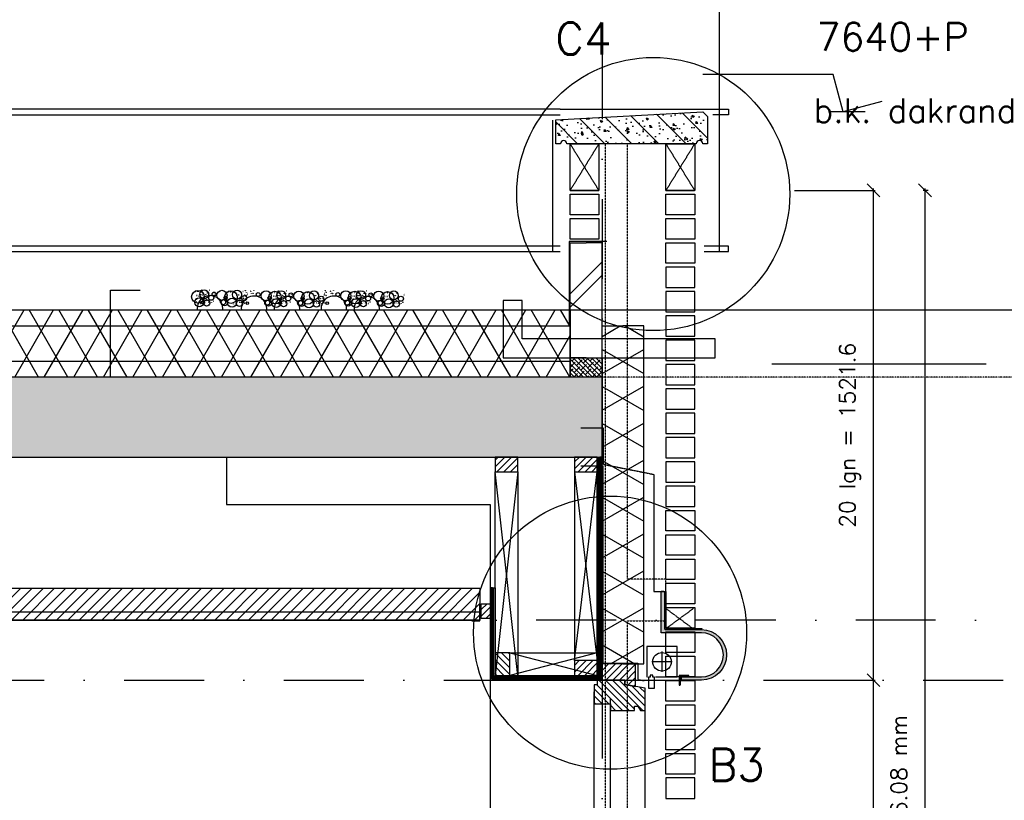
# Model space of a CAD drawing. Extents: x 0 to 297174, y -27731 to 163980.
# Tile 63 of 152: x 167364 to 170445, y 97932 to 100374. Entities that reach past the tile are written whole.
import ezdxf

# ---------------------------------------------------------------- set-up
doc = ezdxf.new("R2010")
doc.units = 0
doc.header["$LTSCALE"] = 5
doc.header["$MEASUREMENT"] = 0
doc.header["$PDMODE"] = 3
doc.header["$PDSIZE"] = 0.1
for name, pattern in [('DASHDOT', [1, 0.5, -0.25, 0, -0.25]), ('DD1', [2.66667, 1.66667, -0.5, 0, -0.5]), ('HIDDEN', [0.375, 0.25, -0.125]), ('HIDDEN2', [0.1875, 0.125, -0.0625])]:
    doc.linetypes.add(name, pattern=pattern)
doc.layers.get('0').update_dxf_attribs({"linetype": 'CONTINUOUS'})
doc.layers.get('DEFPOINTS').update_dxf_attribs({"linetype": 'CONTINUOUS'})
for name, color, linetype in [('_DETAILNUMMERS', 4, 'CONTINUOUS'), ('_DETAILNUMMERSTEKST', 4, 'CONTINUOUS'), ('A--01A1_ACEER', 1, 'CONTINUOUS'), ('A--A21--_F--3-', 9, 'CONTINUOUS'), ('A--A21--_F-23-', 9, 'CONTINUOUS'), ('A--A22--_F123-', 9, 'CONTINUOUS'), ('A--A23--_F--3-', 9, 'CONTINUOUS'), ('A--A25--_F--3-', 9, 'CONTINUOUS'), ('A--A26--_F--3-', 9, 'CONTINUOUS'), ('A--A30--_F--3-', 9, 'CONTINUOUS'), ('A--A35--_F--3-', 9, 'CONTINUOUS'), ('A--L-1A-_ACEER', 1, 'CONTINUOUS'), ('A--L13D3_VLOEREN', 3, 'CONTINUOUS'), ('A--L13DC4_VLOEREN', 4, 'HIDDEN'), ('A--L21--', 3, 'CONTINUOUS'), ('A--L21--_F--3-', 7, 'CONTINUOUS'), ('A--L21--_F-23-', 4, 'CONTINUOUS'), ('A--L21D1_BUITENWAND', 1, 'CONTINUOUS'), ('A--L21D3_BUITENWAND', 3, 'CONTINUOUS'), ('A--L21D4_BUITENWAND', 4, 'CONTINUOUS'), ('A--L21DC1_BUITENWAND', 1, 'HIDDEN'), ('A--L22--', 3, 'CONTINUOUS'), ('A--L22--_F--3-', 7, 'CONTINUOUS'), ('A--L25--', 7, 'CONTINUOUS'), ('A--L25--_F-23-', 7, 'CONTINUOUS'), ('A--L26--_F--3-', 7, 'CONTINUOUS'), ('A--L28--', 7, 'CONTINUOUS'), ('A--L28--_F--3-', 1, 'CONTINUOUS'), ('A--L28D1_KONSTRUKTIES', 1, 'CONTINUOUS'), ('A--L28DC1_KONSTRUKTIES', 1, 'HIDDEN2'), ('A--L30--', 7, 'CONTINUOUS'), ('A--L30--_F123-', 7, 'CONTINUOUS'), ('A--L31--', 2, 'CONTINUOUS'), ('A--L31--_F--3-', 7, 'CONTINUOUS'), ('A--L31A1_BUITENKOZIJN', 1, 'CONTINUOUS'), ('A--L31D1_BUITENKOZIJN', 1, 'CONTINUOUS'), ('A--L35-D2-_PLAFONDS', 2, 'CONTINUOUS'), ('A--L35-D4-_PLAFONDS', 4, 'CONTINUOUS'), ('A--L35D1_PLAFONDS', 1, 'CONTINUOUS'), ('A--M$1A-_F123-', 1, 'CONTINUOUS'), ('A--M01A1_MAATVOERING', 1, 'CONTINUOUS'), ('A--M01B1_HOOGTE_MAATV', 1, 'CONTINUOUS'), ('A--T01B2_HOOGTE_MAATV', 2, 'CONTINUOUS'), ('A--T01B3_HOOGTE_MAATV', 3, 'CONTINUOUS'), ('AL21-D3-_BUITENWAND', 3, 'CONTINUOUS'), ('STRAMIEN', 8, 'DD1'), ('X--LR---_CP', 7, 'CONTINUOUS')]:
    doc.layers.add(name, color=color, linetype=linetype)
doc.styles.add('HIEMSTRA', font='romans.shx')
doc.styles.add('HOOGTEXT', font='ROMANS.shx', dxfattribs={"height": 2.5})
doc.dimstyles.get("Standard").update_dxf_attribs({"dimscale": 50, "dimtxt": 2.5, "dimasz": 2, "dimexe": 0.3, "dimexo": 0.3, "dimgap": 2, "dimtad": 1, "dimdec": 0, "dimzin": 0, "dimdsep": 46, "dimtxsty": 'HIEMSTRA', "dimblk1": 'OBLIQUE', "dimblk2": 'OBLIQUE', "dimsah": 1, "dimcen": 0.09, "dimdle": 0.3, "dimclrd": 1, "dimclre": 1, "dimclrt": 2, "dimadec": 0, "dimazin": 0, "dimtfac": 1, "dimtdec": 4, "dimtix": 1, "dimtmove": 2, "dimatfit": 3, "dimldrblk": 'OBLIQUE', "dimfxl": 0, "dimtvp": 625, "dimtolj": 1, "dimtzin": 0, "dimarcsym": 0})
pattern_1 = [(45, (0, 0), (-10.6066, 10.6066), [])]

# ---------------------------------------------------------------- blocks, each defined once
blk = doc.blocks.new('*U1710')
at = {"layer": 'A--A22--_F123-', "linetype": 'Continuous'}
h = blk.add_hatch(dxfattribs=at)
h.set_pattern_fill('ALFABKST', color=256, scale=212, style=0)
h.set_pattern_definition([(45, (-169136.32, -99209.9), (-212.00007, 212.00007), []), (45, (-169093.92, -99209.9), (-212.00007, 212.00007), [])])
h.paths.add_polyline_path([(0, 0), (-50, 0), (-50, 360.1), (0, 360.1), (50, 360.1), (50, 0)])
at = {"layer": 'A--L22--_F--3-', "color": 4, "linetype": 'Continuous'}
for points in [[(0, 0), (-50, 0), (-50, 360.1), (0, 360.1)], [(0, 0), (50, 0), (50, 360.1), (0, 360.1)]]:
    blk.add_lwpolyline(points, dxfattribs=at)
blk = doc.blocks.new('BETONAFDEKKER')
at = {"layer": 'A--A26--_F--3-'}
h = blk.add_hatch(dxfattribs=at)
h.set_pattern_fill('ALFABET', color=9, scale=10, style=0, pattern_type=2)
h.set_pattern_definition([(45, (-109882.7, -99503.284), (-42.426407, 42.426407), []), (50, (-109882.7, -99503.284), (71.726018, -6.275213), [7.5, -82.5]), (355, (-109882.7, -99503.284), (-13.875133, 75.219213), [6, -66]), (100.4514, (-109876.72, -99503.81), (57.850938, 68.943954), [6.37402, -70.11421]), (46.1842, (-109882.7, -99483.28), (106.724105, -16.5519), [11.25, -123.75]), (96.6356, (-109873.8, -99484.66), (93.46627, 97.41179), [9.56103, -105.1713]), (351.1842, (-109882.7, -99483.28), (93.466195, 97.41186), [9, -99]), (21, (-109872.7, -99488.284), (59.690705, -40.26189), [7.5, -82.5]), (326, (-109872.7, -99488.284), (24.331533, 72.515005), [6, -66]), (71.4514, (-109867.724, -99491.64), (84.022263, 32.25305), [6.37402, -70.11421]), (37.5, (-109882.698, -99503.284), (1.2159855, 33.2893854), [0, -65.2, 0, -67, 0, -66.25]), (7.5, (-109882.698, -99503.284), (26.306954, 39.441171), [0, -38.2, 0, -63.7, 0, -25.25]), (327.5, (-109904.998, -99503.284), (53.3822436, -2.255487), [0, -25, 0, -78, 0, -103.5]), (317.5, (-109915, -99503.284), (58.318617, 10.010498), [0, -32.5, 0, -51.8, 0, -73.5]), (317.5, (-109915, -99503.284), (58.318617, 10.010498), [0, -32.5, 0, -51.8, 0, -73.5])])
edge = h.paths.add_edge_path()
edge.add_line((430, 204.6), (430, 279.6))
edge.add_line((430, 279.6), (-30, 304.6))
edge.add_line((-30, 304.6), (-45, 289.6))
edge.add_line((-45, 289.6), (-45, 204.6))
edge.add_line((-45, 204.6), (-30, 204.6))
edge.add_arc((-20, 204.6), 10, 0, 180, ccw=False)
edge.add_line((-10, 204.6), (395, 204.6))
edge.add_arc((405, 204.6), 10, 0, 180, ccw=False)
edge.add_line((415, 204.6), (430, 204.6))
at = {"layer": 'A--L26--_F--3-', "color": 4, "linetype": 'Continuous'}
blk.add_lwpolyline([(430, 204.6), (430, 279.6), (-30, 304.6), (-45, 289.6), (-45, 204.6), (-30, 204.6, -1), (-10, 204.6), (395, 204.6, -1), (415, 204.6)], format="xyb", close=True, dxfattribs=at)
blk = doc.blocks.new('Q020259-')
at = {"layer": 'A--A25--_F--3-'}
h = blk.add_hatch(dxfattribs=at)
h.set_pattern_fill('ALFALINE', color=256, scale=15, style=0, pattern_type=2)
h.set_pattern_definition(pattern_1)
h.paths.add_polyline_path([(0, 0), (0, 46), (28, 46), (28, 0)])
at = {"layer": 'A--L25--_F-23-', "color": 2, "linetype": 'Continuous'}
blk.add_lwpolyline([(0, 0), (0, 46), (28, 46), (28, 0)], close=True, dxfattribs=at)
at = {"layer": 'X--LR---_CP'}
for p in [(0, 0), (0, 0), (28, 0)]:
    blk.add_point(p, dxfattribs=at)
blk = doc.blocks.new('HOOGTEP')
at = {"layer": 'A--M01A1_MAATVOERING'}
for p, q in [((0, 0), (0.624, 2.33)), ((0.624, 2.33), (8.794, 2.33)), ((-2.415, 0.647), (0, 0))]:
    blk.add_line(p, q, dxfattribs=at)
at = {"layer": 'A--M01B1_HOOGTE_MAATV'}
blk.add_line((-1.379, 0), (0.911, 0), dxfattribs=at)
at = {"layer": 'A--T01B2_HOOGTE_MAATV', "style": 'HOOGTEXT', "flags": 4}
blk.add_attdef('TEKST', (1.84, -0.671), '', height=1.5, dxfattribs=at)
at = {"layer": 'A--T01B3_HOOGTE_MAATV', "style": 'HOOGTEXT', "flags": 4}
blk.add_attdef('HOOGTE', (1.673, 3.819), '', height=1.75, dxfattribs=at)
blk = doc.blocks.new('_OBLIQUE')
at = {"color": 0, "linetype": 'ByBlock'}
blk.add_line((-0.5, -0.5), (0.5, 0.5), dxfattribs=at)
blk = doc.blocks.new('*D541')
at = {"layer": 'A--M$1A-_F123-', "color": 1, "lineweight": -2, "ltscale": 10}
for p, q in [((169788.3, 98307.9), (170041.5, 98307.9)), ((170035.5, 96474.6), (170035.5, 98313.9)), ((169788.3, 96480.6), (170041.5, 96480.6))]:
    blk.add_line(p, q, dxfattribs=at)
at = {"layer": 'DEFPOINTS', "color": 0, "ltscale": 10}
for p in [(169782.3, 98307.9), (170035.5, 98307.9), (169782.3, 96480.6)]:
    blk.add_point(p, dxfattribs=at)
at = {"layer": 'A--M$1A-_F123-', "color": 1, "lineweight": -2, "ltscale": 10, "xscale": 40, "yscale": 40, "zscale": 40}
for p, rotation in [((170035.5, 98307.9), 90), ((170035.5, 96480.6), 270)]:
    blk.add_blockref('_OBLIQUE', p, dxfattribs=dict(at, rotation=rotation))
at = {"layer": 'A--M$1A-_F123-', "color": 2, "ltscale": 10, "insert": (169962.2, 97394.3), "char_height": 50, "attachment_point": 5, "rotation": 90, "style": 'HIEMSTRA'}
blk.add_mtext('\\A1;24 lgn =  1825.9', dxfattribs=at)
blk = doc.blocks.new('*D542')
at = {"layer": 'A--M$1A-_F123-', "color": 1, "lineweight": -2, "ltscale": 10}
for p, q in [((169788.3, 99840.1), (170041.5, 99840.1)), ((170035.5, 98301.9), (170035.5, 99846.1)), ((169788.3, 98307.9), (170041.5, 98307.9))]:
    blk.add_line(p, q, dxfattribs=at)
at = {"layer": 'DEFPOINTS', "color": 0, "ltscale": 10}
for p in [(169782.3, 99840.1), (170035.5, 99840.1), (169782.3, 98307.9)]:
    blk.add_point(p, dxfattribs=at)
at = {"layer": 'A--M$1A-_F123-', "color": 1, "lineweight": -2, "ltscale": 10, "xscale": 40, "yscale": 40, "zscale": 40}
for p, rotation in [((170035.5, 99840.1), 90), ((170035.5, 98307.9), 270)]:
    blk.add_blockref('_OBLIQUE', p, dxfattribs=dict(at, rotation=rotation))
at = {"layer": 'A--M$1A-_F123-', "color": 2, "ltscale": 10, "insert": (169962.2, 99074), "char_height": 50, "attachment_point": 5, "rotation": 90, "style": 'HIEMSTRA'}
blk.add_mtext('\\A1;20 lgn = 1521.6', dxfattribs=at)
blk = doc.blocks.new('*D553')
at = {"layer": 'A--M$1A-_F123-', "color": 1, "linetype": 'Continuous', "lineweight": -2, "ltscale": 10}
for p, q in [((170207.3, 99840.1), (170191.1, 99840.1)), ((170197.1, 95789.9), (170197.1, 99846.1)), ((170207.3, 95795.9), (170191.1, 95795.9))]:
    blk.add_line(p, q, dxfattribs=at)
at = {"layer": 'DEFPOINTS', "color": 0, "linetype": 'Continuous', "ltscale": 10}
for p in [(170197.1, 99840.1), (170213.3, 99840.1), (170213.3, 95795.9, -0.1)]:
    blk.add_point(p, dxfattribs=at)
at = {"layer": 'A--M$1A-_F123-', "color": 1, "linetype": 'Continuous', "lineweight": -2, "ltscale": 10, "xscale": 40, "yscale": 40, "zscale": 40}
for p, rotation in [((170197.1, 99840.1), 90), ((170197.1, 95795.9), 270)]:
    blk.add_blockref('_OBLIQUE', p, dxfattribs=dict(at, rotation=rotation))
at = {"layer": 'A--M$1A-_F123-', "color": 3, "linetype": 'Continuous', "ltscale": 10, "insert": (170123.8, 97818), "char_height": 50, "attachment_point": 5, "rotation": 90, "style": 'HIEMSTRA'}
blk.add_mtext('\\A1;lagenmaat=76.08 mm', dxfattribs=at)
blk = doc.blocks.new('*U1613')
at = {"layer": 'A--A21--_F-23-', "linetype": 'Continuous'}
h = blk.add_hatch(dxfattribs=at)
h.set_pattern_fill('ALFAISO', color=256, scale=100, angle=90, style=0)
h.set_pattern_definition([(150, (50, -3e-15), (-50, -86.603), []), (210, (50, -3e-15), (50, -86.603), [])])
h.paths.add_polyline_path([(0, 0), (-65, 0), (-65, 1057.1), (0, 1057.1), (65, 1057.1), (65, 0)])
at = {"layer": 'A--L21--_F--3-', "color": 3, "linetype": 'Continuous'}
for points in [[(0, 0), (-65, 0), (-65, 1057.1), (0, 1057.1)], [(0, 0), (65, 0), (65, 1057.1), (0, 1057.1)]]:
    blk.add_lwpolyline(points, dxfattribs=at)
blk = doc.blocks.new('KOZIJN_VB')
at = {"layer": 'A--A35--_F--3-'}
h = blk.add_hatch(dxfattribs=at)
h.set_pattern_fill('ALFALINE', color=256, scale=15, angle=90, style=0, pattern_type=2)
h.set_pattern_definition([(135, (571.291, -567.298), (-10.6066, -10.6066), [])])
h.paths.add_polyline_path([(-105, 50.9), (0, 50.9), (0, 0), (-71, 0), (-71, -14), (-105, -20.1)])
h = blk.add_hatch(dxfattribs=at)
h.set_pattern_fill('ALFALINE', color=256, scale=15, style=0, pattern_type=2)
h.set_pattern_definition([(45, (571.291, -567.298), (-10.6066, 10.6066), [])])
h.paths.add_polyline_path([(-135, -25.5), (-71, -14), (-71, 0), (15, 0), (15, -15), (25, -15), (25, -74), (-26, -74), (-26, -95), (-102, -95), (-102, -81), (-112, -81), (-120, -95), (-135, -95)])
at = {"layer": 'A--L31--_F--3-', "color": 2, "linetype": 'Continuous'}
for points in [[(-105, 50.9), (0, 50.9), (0, 0), (-71, 0), (-71, -14), (-105, -20.1), (-105, 50.9)], [(-135, -25.5), (-71, -14), (-71, 0), (15, 0), (15, -15), (25, -15), (25, -74), (-26, -74), (-26, -95), (-102, -95), (-102, -95), (-102, -81), (-112, -81), (-120, -95), (-135, -95)]]:
    blk.add_lwpolyline(points, close=True, dxfattribs=at)
at = {"layer": 'X--LR---_CP', "color": 1}
blk.add_point((0, 0), dxfattribs=at)
blk = doc.blocks.new('*U1591')
at = {"layer": 'A--A30--_F--3-', "linetype": 'Continuous'}
h = blk.add_hatch(dxfattribs=at)
h.set_pattern_fill('ALFALINE', color=256, scale=4, angle=405, style=0)
h.set_pattern_definition([(90, (0, 0), (-4, 1e-15), [])])
h.paths.add_polyline_path([(0, 0), (7.5, 0), (7.5, -273.6), (0, -281.1), (-7.5, -288.6), (-7.5, 0)])
at = {"layer": 'A--L30--_F123-', "color": 1, "linetype": 'Continuous'}
for points in [[(0, 0), (-7.5, 0), (-7.5, -288.6), (-7.5, -288.6)], [(0, 0), (7.5, 0), (7.5, -273.6), (7.5, -273.6)]]:
    blk.add_lwpolyline(points, dxfattribs=at)
blk = doc.blocks.new('*U1590')
at = {"layer": 'A--A30--_F--3-', "linetype": 'Continuous'}
h = blk.add_hatch(dxfattribs=at)
h.set_pattern_fill('ALFALINE', color=256, scale=4, angle=494.9991, style=0)
h.set_pattern_definition([(179.9991, (0, 0), (-6e-05, -4), [])])
h.paths.add_polyline_path([(0, 0), (-7.5, -7.5), (342.5, -7.5), (342.5, 0), (342.5, 7.5), (7.5, 7.5)])
at = {"layer": 'A--L30--_F123-', "color": 1, "linetype": 'Continuous'}
for points in [[(7.5, 7.5), (7.5, 7.5), (342.5, 7.5), (342.5, 0)], [(-7.5, -7.5), (-7.5, -7.5), (342.5, -7.5), (342.5, 0)]]:
    blk.add_lwpolyline(points, dxfattribs=at)
blk = doc.blocks.new('Q027002-')
at = {"layer": 'A--A21--_F--3-'}
h = blk.add_hatch(dxfattribs=at)
h.set_pattern_fill('ALFALINE', color=9, scale=15, style=0, pattern_type=2)
h.set_pattern_definition(pattern_1)
h.paths.add_polyline_path([(0, 0), (71, 0), (71, 46), (0, 46)])
at = {"layer": 'A--L21--_F-23-', "color": 2, "linetype": 'Continuous'}
blk.add_lwpolyline([(0, 0), (71, 0), (71, 46), (0, 46)], close=True, dxfattribs=at)
at = {"layer": 'X--LR---_CP', "linetype": 'Continuous'}
blk.add_point((0, 0), dxfattribs=at)
blk = doc.blocks.new('*U1589')
at = {"layer": 'A--A30--_F--3-', "linetype": 'Continuous'}
h = blk.add_hatch(dxfattribs=at)
h.set_pattern_fill('ALFALINE', color=256, scale=4, angle=224.9997, style=0)
h.set_pattern_definition([(269.9997, (0, 0), (4, -2.2e-05), [])])
h.paths.add_polyline_path([(0, 0), (-7.5, 0), (-7.5, 682.9), (0, 682.9), (7.5, 682.9), (7.5, 0)])
at = {"layer": 'A--L30--_F123-', "color": 1, "linetype": 'Continuous'}
for points in [[(0, 0), (-7.5, 0), (-7.5, 682.9), (0, 682.9)], [(0, 0), (7.5, 0), (7.5, 682.9), (0, 682.9)]]:
    blk.add_lwpolyline(points, dxfattribs=at)
blk = doc.blocks.new('Q020548-')
at = {"layer": 'A--L28--_F--3-', "color": 4, "linetype": 'Continuous'}
blk.add_lwpolyline([(0, 0), (0, 30), (2, 30, -0.414214), (4, 28), (4, 7.5, 0.414214), (7.5, 4), (28, 4, -0.414214), (30, 2), (30, 0)], format="xyb", close=True, dxfattribs=at)
at = {"layer": 'X--LR---_CP', "color": 4, "linetype": 'Continuous'}
blk.add_point((0, 0), dxfattribs=at)

msp = doc.modelspace()

# ---------------------------------------------------------------- hatches: boundary and pattern name
at = {"layer": 'A--01A1_ACEER', "linetype": 'Continuous'}
h = msp.add_hatch(dxfattribs=at)
h.set_pattern_fill('ANSI31', color=256, scale=200, style=0)
h.set_pattern_definition([(45, (2860.006, 3350), (-17.6776695, 17.6776695), [])])
h.paths.add_polyline_path([(168804.1, 98495.9), (160704.3, 98495.9), (160704.3, 98595.9), (168804.1, 98595.9)])
at = {"layer": 'A--A21--_F-23-'}
h = msp.add_hatch(dxfattribs=at)
h.set_pattern_fill('ALFAISO', color=256, scale=80, style=0)
h.set_pattern_definition([(60, (0, -40), (-69.282032, 40), []), (120, (0, -40), (-69.282032, -40), [])])
h.paths.add_polyline_path([(152664.2, 99465.9), (169086.5, 99465.9), (169086.5, 99255.9), (152664.2, 99255.9)])
h = msp.add_hatch(dxfattribs=at)
h.set_pattern_fill('ANSI38', color=256, scale=80, style=0)
h.set_pattern_definition([(135, (253690.15, 0.001), (7.0710678, 7.0710678), []), (45, (253690.15, 0.001), (21.2132034, 7.0710678), [25, -15])])
h.paths.add_polyline_path([(169186.3, 99255.9), (169086.5, 99255.9), (169086.3, 99315.9), (169186.3, 99315.9)])
at = {"layer": 'A--A23--_F--3-'}
h = msp.add_hatch(dxfattribs=at)
h.set_pattern_fill('ALFABET', color=256, scale=20, angle=1, style=0, pattern_type=2)
h.set_pattern_definition([(46, (77198.45, 3500), (-86.32078, 83.359), []), (51, (77198.45, 3500), (143.64922, -10.04493), [15, -165]), (356, (77198.45, 3500), (-30.37155, 149.9312), [12, -132]), (101.4514, (77210.42, 3499.16), (113.27778, 139.88618), [12.74804, -140.22842]), (47.1842, (77197.75, 3540), (213.99344, -29.37358), [22.5, -247.5]), (97.6356, (77215.59, 3537.55), (183.50393, 198.05632), [19.12206, -210.3426]), (352.1842, (77197.75, 3540), (183.50378, 198.05647), [18, -198]), (22, (77217.93, 3530.34), (120.76856, -78.42802), [15, -165]), (327, (77217.93, 3530.34), (46.12453, 145.8572), [12, -132]), (72.4514, (77227.99, 3523.81), (166.89315, 67.42906), [12.74804, -140.22842]), (38.5, (77198.453, 3500), (1.26964, 66.611074), [0, -130.4, 0, -134, 0, -132.5]), (8.5, (77198.45, 3500), (51.229207, 79.788568), [0, -76.4, 0, -127.4, 0, -50.5]), (328.5, (77153.86, 3499.22), (106.826954, -2.64699), [0, -50, 0, -156, 0, -207]), (318.5, (77133.86, 3498.87), (116.270055, 22.05355), [0, -65, 0, -103.6, 0, -147]), (318.5, (77133.86, 3498.87), (116.270055, 22.05355), [0, -65, 0, -103.6, 0, -147])])
h.paths.add_polyline_path([(152564.2, 99005.9), (169186.3, 99005.8), (169186.3, 99255.8), (152564.2, 99255.9)])
at = {"layer": 'A--L21--_F-23-', "linetype": 'Continuous'}
h = msp.add_hatch(color=256, dxfattribs=at)
edge = h.paths.add_edge_path()
edge.add_arc((169497, 98386.9), 79, -90, 90, ccw=False)
edge.add_line((169497, 98307.9), (169435.2, 98307.9))
edge.add_line((169435.2, 98307.9), (169435.2, 98317.9))
edge.add_line((169435.2, 98317.9), (169497, 98317.9))
edge.add_arc((169497, 98386.9), 69, 270, 450)
edge.add_line((169497, 98455.9), (169487, 98455.9))
edge.add_line((169487, 98455.9), (169371.3, 98455.9))
edge.add_line((169371.3, 98455.9), (169371.3, 98585.9))
edge.add_line((169371.3, 98585.9), (169379.3, 98585.9))
edge.add_arc((169379.3, 98583.9), 2, 0, 90, ccw=False)
edge.add_line((169381.3, 98583.9), (169381.3, 98469.4))
edge.add_arc((169384.8, 98469.4), 3.5, 180, 270)
edge.add_line((169384.8, 98465.9), (169497, 98465.9))

# ---------------------------------------------------------------- linework, layer by layer
for centre, radius in [((167921.7, 99507), 19.8), ((167925.4, 99489.7), 13.8), ((167912.9, 99522.9), 0.331), ((167913, 99523), 0.331), ((167913.2, 99523), 0.331), ((167916.4, 99511.2), 0.331), ((167917.1, 99502.6), 0.331), ((167921.1, 99522.9), 0.331), ((167921.2, 99522.9), 0.331), ((167921.7, 99511.2), 0.331), ((167924.8, 99524.9), 0.331), ((167925.3, 99508.5), 0.331), ((167925.9, 99503.8), 0.331), ((167926.5, 99502.9), 0.331), ((167941.1, 99514.7), 13.8), ((167930, 99513.8), 0.331), ((167932.1, 99527.7), 0.331), ((167932.4, 99527.3), 0.331), ((167934.7, 99512.6), 0.331), ((167935, 99512.8), 0.331), ((167935.3, 99522.6), 0.331), ((167935.6, 99522.7), 0.331), ((167936.4, 99521.2), 0.331), ((167940.8, 99512.3), 0.331), ((167942.9, 99501.3), 0.331), ((167942.9, 99501.3), 0.331), ((167946, 99514), 0.331), ((167946.4, 99513.8), 0.331), ((167948.6, 99526), 0.331), ((167948.8, 99525.5), 0.331), ((167951.2, 99519), 0.331), ((167955.9, 99519), 0.331), ((167963.4, 99504.2), 7.92), ((167956.7, 99516.4), 0.331), ((167956.7, 99516.4), 0.331), ((167958.2, 99527.8), 0.331), ((167971.9, 99515.6), 5.94), ((167966.9, 99519.2), 0.331), ((167973.4, 99516.1), 0.331), ((167996.8, 99511.7), 15.8), ((168004.6, 99489.1), 9.89), ((168008.1, 99503.9), 5.32), ((168024.6, 99506), 19.8), ((168005.5, 99501.4), 0.331), ((168005.5, 99501.4), 0.331), ((168005.5, 99501.4), 0.331), ((168005.5, 99501.4), 0.331), ((168008.1, 99503.9), 0.331), ((168008.1, 99503.9), 0.331), ((168028.3, 99488.8), 13.8), ((168015.8, 99522), 0.331), ((168015.9, 99522), 0.331), ((168016.1, 99522.1), 0.331), ((168019.3, 99510.2), 0.331), ((168024, 99522), 0.331), ((168024.1, 99522), 0.331), ((168024.6, 99510.2), 0.331), ((168044, 99513.8), 13.8), ((168039.3, 99520.2), 0.331), ((168043.7, 99511.4), 0.331), ((168045.8, 99500.4), 0.331), ((168045.8, 99500.4), 0.331), ((168048.9, 99513.1), 0.331), ((168049.3, 99512.8), 0.331), ((168055.2, 99501.3), 0.331), ((168066.3, 99503.3), 7.92), ((168059.6, 99515.5), 0.331), ((168059.6, 99515.5), 0.331), ((168062.8, 99523.6), 0.331), ((168063.4, 99507.1), 0.331), ((168064, 99502.4), 0.331), ((168064.6, 99501.5), 0.331), ((168068.1, 99512.4), 0.331), ((168070.1, 99526.4), 0.331), ((168070.4, 99525.9), 0.331), ((168072.8, 99511.3), 0.331), ((168073.1, 99511.5), 0.331), ((168073.4, 99521.2), 0.331), ((168073.7, 99521.4), 0.331), ((168076.3, 99515.2), 0.331), ((168086.6, 99524.7), 0.331), ((168086.9, 99524.2), 0.331), ((168089.2, 99517.7), 0.331), ((168093.9, 99517.7), 0.331), ((168096.3, 99526.5), 0.331), ((168109.9, 99514.2), 5.94), ((168104.9, 99517.8), 0.331), ((168134.8, 99510.3), 15.8), ((168146.1, 99502.6), 5.32), ((168162.6, 99504.7), 19.8), ((168143.5, 99500), 0.331), ((168143.5, 99500), 0.331), ((168143.5, 99500), 0.331), ((168143.5, 99500), 0.331), ((168146.1, 99502.6), 0.331), ((168146.1, 99502.6), 0.331), ((168166.3, 99487.4), 13.8), ((168153.8, 99520.6), 0.331), ((168154, 99520.7), 0.331), ((168154.1, 99520.7), 0.331), ((168157.3, 99508.9), 0.331), ((168158.1, 99500.3), 0.331), ((168162, 99520.6), 0.331), ((168162.2, 99520.7), 0.331), ((168162.6, 99508.9), 0.331), ((168165.7, 99522.6), 0.331), ((168166.3, 99506.2), 0.331), ((168166.9, 99501.5), 0.331), ((168167.5, 99500.6), 0.331), ((168182, 99512.4), 13.8), ((168171, 99511.5), 0.331), ((168173, 99525.5), 0.331), ((168173.3, 99525), 0.331), ((168175.7, 99510.3), 0.331), ((168176, 99510.5), 0.331), ((168176.3, 99520.3), 0.331), ((168176.6, 99520.5), 0.331), ((168177.3, 99518.9), 0.331), ((168181.8, 99510), 0.331), ((168183.9, 99499), 0.331), ((168183.9, 99499), 0.331), ((168187, 99511.8), 0.331), ((168187.3, 99511.5), 0.331), ((168189.5, 99523.7), 0.331), ((168189.8, 99523.2), 0.331), ((168192.1, 99516.8), 0.331), ((168192.6, 99518), 0.331), ((168204.3, 99501.9), 7.92), ((168196.8, 99516.8), 0.331), ((168197.6, 99514.2), 0.331), ((168197.6, 99514.2), 0.331), ((168199.2, 99525.6), 0.331), ((168212.8, 99513.3), 5.94), ((168207.8, 99516.9), 0.331), ((168214.3, 99513.8), 0.331), ((168237.7, 99509.4), 15.8), ((168249, 99501.7), 5.32), ((168265.5, 99503.8), 19.8), ((168246.4, 99499.1), 0.331), ((168246.4, 99499.1), 0.331), ((168246.4, 99499.1), 0.331), ((168246.4, 99499.1), 0.331), ((168248.9, 99517.5), 0.331), ((168249, 99501.7), 0.331), ((168249, 99501.7), 0.331), ((168269.2, 99486.5), 13.8), ((168256.7, 99519.7), 0.331), ((168256.9, 99519.7), 0.331), ((168257, 99519.8), 0.331), ((168260.2, 99508), 0.331), ((168264.9, 99519.7), 0.331), ((168265.1, 99519.7), 0.331), ((168265.5, 99508), 0.331), ((168284.9, 99511.5), 13.8), ((168280.2, 99517.9), 0.331), ((168284.7, 99509.1), 0.331), ((168289.9, 99510.8), 0.331), ((168290.2, 99510.6), 0.331), ((168295.5, 99517), 0.331), ((168307.2, 99501), 7.92), ((168300.5, 99513.2), 0.331), ((168300.5, 99513.2), 0.331), ((168304.8, 99501.3), 0.331), ((168312.4, 99523.6), 0.331), ((168313, 99507.1), 0.331), ((168313.6, 99502.4), 0.331), ((168314.2, 99501.5), 0.331), ((168317.2, 99517.6), 0.331), ((168317.2, 99512.9), 0.331), ((168317.7, 99512.4), 0.331), ((168319.8, 99526.4), 0.331), ((168320.1, 99525.9), 0.331), ((168322.4, 99511.3), 0.331), ((168322.7, 99511.5), 0.331), ((168323, 99521.2), 0.331), ((168323.3, 99521.4), 0.331), ((168336.2, 99524.7), 0.331), ((168336.5, 99524.2), 0.331), ((168338.8, 99517.7), 0.331), ((168343.5, 99517.7), 0.331), ((168345.9, 99526.5), 0.331), ((168359.5, 99514.2), 5.94), ((168354.6, 99517.8), 0.331), ((168384.5, 99510.3), 15.8), ((168395.7, 99502.6), 5.32), ((168412.3, 99504.7), 19.8), ((168393.1, 99500), 0.331), ((168393.1, 99500), 0.331), ((168393.1, 99500), 0.331), ((168393.1, 99500), 0.331), ((168395.7, 99502.6), 0.331), ((168395.7, 99502.6), 0.331), ((168415.9, 99487.4), 13.8), ((168403.4, 99520.6), 0.331), ((168403.6, 99520.7), 0.331), ((168403.8, 99520.7), 0.331), ((168407, 99508.9), 0.331), ((168407.7, 99500.3), 0.331), ((168411.7, 99520.6), 0.331), ((168411.8, 99520.7), 0.331), ((168412.3, 99508.9), 0.331), ((168415.3, 99522.6), 0.331), ((168415.9, 99506.2), 0.331), ((168416.5, 99501.5), 0.331), ((168417.1, 99500.6), 0.331), ((168431.7, 99512.4), 13.8), ((168420.6, 99511.5), 0.331), ((168422.7, 99525.5), 0.331), ((168423, 99525), 0.331), ((168425.3, 99510.3), 0.331), ((168425.6, 99510.5), 0.331), ((168425.9, 99520.3), 0.331), ((168426.2, 99520.5), 0.331), ((168426.9, 99518.9), 0.331), ((168431.4, 99510), 0.331), ((168433.5, 99499), 0.331), ((168433.5, 99499), 0.331), ((168436.6, 99511.8), 0.331), ((168436.9, 99511.5), 0.331), ((168439.1, 99523.7), 0.331), ((168439.4, 99523.2), 0.331), ((168441.7, 99516.8), 0.331), ((168442.2, 99518), 0.331), ((168453.9, 99501.9), 7.92), ((168446.4, 99516.8), 0.331), ((168447.2, 99514.2), 0.331), ((168447.2, 99514.2), 0.331), ((168448.8, 99525.6), 0.331), ((168462.4, 99513.3), 5.94), ((168457.5, 99516.9), 0.331), ((168463.9, 99513.8), 0.331), ((168487.4, 99509.4), 15.8), ((168498.6, 99501.7), 5.32), ((168515.2, 99503.8), 19.8), ((168496, 99499.1), 0.331), ((168496, 99499.1), 0.331), ((168496, 99499.1), 0.331), ((168496, 99499.1), 0.331), ((168498.6, 99517.5), 0.331), ((168498.6, 99501.7), 0.331), ((168498.6, 99501.7), 0.331), ((168518.8, 99486.5), 13.8), ((168506.3, 99519.7), 0.331), ((168506.5, 99519.7), 0.331), ((168506.7, 99519.8), 0.331), ((168509.9, 99508), 0.331), ((168514.6, 99519.7), 0.331), ((168514.7, 99519.7), 0.331), ((168515.1, 99508), 0.331), ((168534.6, 99511.5), 13.8), ((168529.8, 99517.9), 0.331), ((168534.3, 99509.1), 0.331), ((168539.5, 99510.8), 0.331), ((168539.8, 99510.6), 0.331), ((168545.1, 99517), 0.331), ((168556.8, 99501), 7.92), ((168550.1, 99513.2), 0.331), ((168550.1, 99513.2), 0.331), ((168566.8, 99517.6), 0.331), ((168566.8, 99512.9), 0.331), ((167916.5, 99491.5), 0.331), ((167929.5, 99488.8), 0.331), ((167929.9, 99485.5), 0.331), ((167934.2, 99488.1), 0.331), ((167938.1, 99488.6), 3.96), ((167938.6, 99489.1), 0.331), ((167948.7, 99487.7), 9.89), ((167940, 99492.6), 0.331), ((167943.7, 99489.2), 0.331), ((167948.2, 99491.5), 0.331), ((167948.7, 99496.2), 0.331), ((167949.1, 99498), 0.331), ((167953.8, 99496.3), 0.331), ((167955.8, 99489.7), 0.331), ((167960.9, 99496.5), 0.331), ((167961, 99496.5), 0.331), ((167964, 99488.5), 0.331), ((167969.5, 99493.4), 0.331), ((168000.4, 99490.3), 7.91), ((167995.9, 99494.3), 0.331), ((168007.7, 99493.7), 0.331), ((168007.7, 99493.7), 0.331), ((168007.7, 99493.7), 0.331), ((168007.7, 99493.7), 0.331), ((168013.2, 99484.6), 0.331), ((168032.8, 99484.6), 0.331), ((168041.4, 99488.1), 0.331), ((168051.6, 99486.8), 9.89), ((168042.9, 99491.7), 0.331), ((168046.6, 99488.2), 0.331), ((168051.1, 99490.5), 0.331), ((168051.6, 99495.2), 0.331), ((168052, 99497), 0.331), ((168054.6, 99490.1), 0.331), ((168056.7, 99495.3), 0.331), ((168058.7, 99488.8), 0.331), ((168063.8, 99495.6), 0.331), ((168063.9, 99495.6), 0.331), ((168066.9, 99487.6), 0.331), ((168067.5, 99487.4), 0.331), ((168072.3, 99486.8), 0.331), ((168072.4, 99492.4), 0.331), ((168076.1, 99487.3), 3.96), ((168138.4, 99488.9), 7.91), ((168142.6, 99487.8), 9.89), ((168134, 99493), 0.331), ((168145.7, 99492.3), 0.331), ((168145.7, 99492.3), 0.331), ((168145.7, 99492.3), 0.331), ((168145.7, 99492.3), 0.331), ((168157.5, 99489.2), 0.331), ((168170.4, 99486.5), 0.331), ((168175.2, 99485.8), 0.331), ((168179, 99486.4), 3.96), ((168179.5, 99486.8), 0.331), ((168189.7, 99485.5), 9.89), ((168181, 99490.4), 0.331), ((168184.6, 99486.9), 0.331), ((168189.2, 99489.2), 0.331), ((168189.6, 99493.9), 0.331), ((168190, 99495.7), 0.331), ((168194.7, 99494), 0.331), ((168196.7, 99487.4), 0.331), ((168201.8, 99494.3), 0.331), ((168202, 99494.2), 0.331), ((168204.9, 99486.3), 0.331), ((168210.5, 99491.1), 0.331), ((168241.3, 99488), 7.91), ((168245.5, 99486.9), 9.89), ((168236.9, 99492), 0.331), ((168248.6, 99491.4), 0.331), ((168248.6, 99491.4), 0.331), ((168248.6, 99491.4), 0.331), ((168248.6, 99491.4), 0.331), ((168282.4, 99485.9), 0.331), ((168292.6, 99484.5), 9.89), ((168283.9, 99489.4), 0.331), ((168286.8, 99498.1), 0.331), ((168286.8, 99498.1), 0.331), ((168287.5, 99486), 0.331), ((168292.1, 99488.2), 0.331), ((168292.5, 99492.9), 0.331), ((168292.9, 99494.7), 0.331), ((168297.6, 99493.1), 0.331), ((168299.6, 99486.5), 0.331), ((168304.2, 99490.1), 0.331), ((168304.7, 99493.3), 0.331), ((168304.9, 99493.3), 0.331), ((168307.8, 99485.3), 0.331), ((168313.4, 99490.1), 0.331), ((168317.1, 99487.4), 0.331), ((168321.9, 99486.8), 0.331), ((168325.8, 99487.3), 3.96), ((168388.1, 99488.9), 7.91), ((168392.2, 99487.8), 9.89), ((168383.6, 99493), 0.331), ((168395.4, 99492.3), 0.331), ((168395.4, 99492.3), 0.331), ((168395.4, 99492.3), 0.331), ((168395.4, 99492.3), 0.331), ((168407.1, 99489.2), 0.331), ((168420, 99486.5), 0.331), ((168424.8, 99485.8), 0.331), ((168428.7, 99486.4), 3.96), ((168429.1, 99486.8), 0.331), ((168439.3, 99485.5), 9.89), ((168430.6, 99490.4), 0.331), ((168434.2, 99486.9), 0.331), ((168438.8, 99489.2), 0.331), ((168439.3, 99493.9), 0.331), ((168439.7, 99495.7), 0.331), ((168444.4, 99494), 0.331), ((168446.3, 99487.4), 0.331), ((168451.5, 99494.3), 0.331), ((168451.6, 99494.2), 0.331), ((168454.5, 99486.3), 0.331), ((168460.1, 99491.1), 0.331), ((168491, 99488), 7.91), ((168495.1, 99486.9), 9.89), ((168486.5, 99492), 0.331), ((168498.3, 99491.4), 0.331), ((168498.3, 99491.4), 0.331), ((168498.3, 99491.4), 0.331), ((168498.3, 99491.4), 0.331), ((168532, 99485.9), 0.331), ((168542.2, 99484.5), 9.89), ((168533.5, 99489.4), 0.331), ((168536.4, 99498.1), 0.331), ((168536.4, 99498.1), 0.331), ((168537.1, 99486), 0.331), ((168541.7, 99488.2), 0.331), ((168542.2, 99492.9), 0.331), ((168542.6, 99494.7), 0.331), ((168547.3, 99493.1), 0.331), ((168549.2, 99486.5), 0.331), ((168554.4, 99493.3), 0.331), ((168554.5, 99493.3), 0.331), ((168557.4, 99485.3), 0.331), ((168563, 99490.1), 0.331)]:
    msp.add_circle(centre, radius)
for centre, start, end in [((167959.3, 99470.8), 352.9574, 187.0426), ((168097.3, 99469.5), 354.8736, 185.1264), ((168200.2, 99468.5), 356.2296, 183.7704), ((168347, 99469.5), 354.8736, 185.1264), ((168449.9, 99468.5), 356.2296, 183.7704)]:
    msp.add_arc(centre, 40, start, end)
at = {"layer": '_DETAILNUMMERS'}
for centre in [(169346.4, 99828.5), (169211.3, 98456.5, 0)]:
    msp.add_circle(centre, 427.3, dxfattribs=at)
at = {"layer": 'A--01A1_ACEER', "ltscale": 10}
for p, q in [((167648, 99255.9), (167648, 99527.9)), ((167648, 99527.9), (167740.4, 99527.9)), ((162632.5, 99465.9), (204168.1, 99465.9))]:
    msp.add_line(p, q, dxfattribs=at)
at = {"layer": 'A--01A1_ACEER', "color": 2}
msp.add_lwpolyline([(169539.9, 99315.9), (169539.9, 99375.9), (168936.3, 99375.9), (168936.3, 99495.9), (168876.3, 99495.9), (168876.3, 99315.9)], close=True, dxfattribs=at)
at = {"layer": 'A--L-1A-_ACEER'}
for p, q in [((169373.7, 98397.1), (169373.7, 98333.6)), ((169405.4, 98365.4), (169341.9, 98365.4))]:
    msp.add_line(p, q, dxfattribs=at)
at = {"layer": 'A--L13D3_VLOEREN'}
for points in [[(152664.2, 99465.9), (169086.5, 99465.9), (169086.5, 99255.9), (152664.2, 99255.9)], [(169186.3, 99255.9), (169086.5, 99255.9), (169086.3, 99315.9), (169186.3, 99315.9)]]:
    msp.add_lwpolyline(points, close=True, dxfattribs=at)
for points in [[(152664.2, 99415.9), (169086.5, 99415.9)], [(152664.2, 99305.9), (169086.5, 99305.9)]]:
    msp.add_lwpolyline(points, dxfattribs=at)
at = {"layer": 'A--L13DC4_VLOEREN', "elevation": 0}
msp.add_lwpolyline([(169201.1, 99680), (169082.9, 99680), (169082.9, 99422.1)], dxfattribs=at)
at = {"layer": 'A--L13DC4_VLOEREN'}
for points in [[(169119.4, 99097.5), (169189.8, 99097.5), (169189.8, 98983.2), (169348.4, 98951.5), (169348.4, 98585.1), (169386.3, 98585.1), (169386.3, 98469.1), (169501.1, 98469.1)], [(169119.6, 98978.8), (169188.3, 98978.8), (169188.4, 98360.8), (169298.3, 98360.8), (169298.3, 98309.6), (169317.9, 98306.6)]]:
    msp.add_lwpolyline(points, dxfattribs=at)
at = {"layer": 'A--L21--_F-23-', "linetype": 'Continuous'}
msp.add_lwpolyline([(152564.2, 99005.9), (169186.3, 99005.8), (169186.3, 99255.8), (152564.2, 99255.9)], close=True, dxfattribs=at)
at = {"layer": 'A--L21D1_BUITENWAND', "elevation": 0}
for points in [[(169386.3, 98458.7), (169476.3, 98458.7), (169476.3, 98394.6), (169386.3, 98394.6)], [(169386.3, 98382.6), (169476.3, 98382.6), (169476.3, 98318.5), (169386.3, 98318.5)], [(169386.3, 98306.5), (169476.3, 98306.5), (169476.3, 98242.4), (169386.3, 98242.4)], [(169386.3, 98230.5), (169476.3, 98230.5), (169476.3, 98166.3), (169386.3, 98166.3)], [(169386.3, 98154.4), (169476.3, 98154.4), (169476.3, 98090.2), (169386.3, 98090.2)], [(169386.3, 98078.3), (169476.3, 98078.3), (169476.3, 98014.2), (169386.3, 98014.2)], [(169386.3, 97938.1), (169476.3, 97938.1), (169476.3, 98002.2), (169386.3, 98002.2)]]:
    msp.add_lwpolyline(points, close=True, dxfattribs=at)
at = {"layer": 'A--L21D3_BUITENWAND', "color": 3}
msp.add_lwpolyline([(164199.3, 99707.9), (164199.3, 103076), (169552.3, 103076), (169552.3, 99648.3)], dxfattribs=at)
at = {"layer": 'A--L21D4_BUITENWAND', "elevation": 0}
for points in [[(169086.3, 99985.9), (169176.3, 99985.9), (169176.3, 99840.1), (169086.3, 99840.1)], [(169386.3, 99985.9), (169476.3, 99985.9), (169476.3, 99840.1), (169386.3, 99840.1)], [(169086.3, 99828.1), (169176.3, 99828.1), (169176.3, 99764), (169086.3, 99764)], [(169386.3, 99828.1), (169476.3, 99828.1), (169476.3, 99764), (169386.3, 99764)], [(169386.3, 99752.1), (169476.3, 99752.1), (169476.3, 99687.9), (169386.3, 99687.9)], [(169386.3, 99676), (169476.3, 99676), (169476.3, 99611.8), (169386.3, 99611.8)], [(169386.3, 99535.8), (169476.3, 99535.8), (169476.3, 99599.9), (169386.3, 99599.9)], [(169386.3, 99459.7), (169476.3, 99459.7), (169476.3, 99523.8), (169386.3, 99523.8)], [(169386.3, 99383.6), (169476.3, 99383.6), (169476.3, 99447.7), (169386.3, 99447.7)], [(169386.3, 99307.5), (169476.3, 99307.5), (169476.3, 99371.7), (169386.3, 99371.7)], [(169386.3, 99231.4), (169476.3, 99231.4), (169476.3, 99295.6), (169386.3, 99295.6)], [(169386.3, 99155.4), (169476.3, 99155.4), (169476.3, 99219.5), (169386.3, 99219.5)], [(169386.3, 99079.3), (169476.3, 99079.3), (169476.3, 99143.4), (169386.3, 99143.4)], [(169386.3, 99003.2), (169476.3, 99003.2), (169476.3, 99067.3), (169386.3, 99067.3)], [(169386.3, 98927.1), (169476.3, 98927.1), (169476.3, 98991.3), (169386.3, 98991.3)], [(169386.3, 98851), (169476.3, 98851), (169476.3, 98915.2), (169386.3, 98915.2)], [(169386.3, 98839.1), (169476.3, 98839.1), (169476.3, 98775), (169386.3, 98775)], [(169386.3, 98763), (169476.3, 98763), (169476.3, 98698.9), (169386.3, 98698.9)], [(169386.3, 98686.9), (169476.3, 98686.9), (169476.3, 98622.8), (169386.3, 98622.8)], [(169386.3, 98610.9), (169476.3, 98610.9), (169476.3, 98546.7), (169386.3, 98546.7)], [(169386.3, 98534.8), (169476.3, 98534.8), (169476.3, 98470.6), (169386.3, 98470.6)]]:
    msp.add_lwpolyline(points, close=True, dxfattribs=at)
at = {"layer": 'A--L21D4_BUITENWAND'}
msp.add_lwpolyline([(169086.3, 99752.1), (169176.3, 99752.1), (169176.3, 99687.9), (169086.3, 99687.9)], close=True, dxfattribs=at)
at = {"layer": 'A--L21DC1_BUITENWAND'}
for p, q in [((169386.3, 98469.3, 0), (169471.3, 98531.6, 0)), ((169471.3, 98468.6, 0), (169386.3, 98531.6, 0))]:
    msp.add_line(p, q, dxfattribs=at)
at = {"layer": 'A--L21DC1_BUITENWAND', "elevation": 0}
msp.add_lwpolyline([(169176.3, 99840.1), (169086.3, 99985.9), (169176.3, 99985.9), (169086.3, 99840.1)], close=True, dxfattribs=at)
at = {"layer": 'A--L21DC1_BUITENWAND'}
msp.add_lwpolyline([(169476.3, 99840.1), (169386.3, 99985.9), (169476.3, 99985.9), (169386.3, 99840.1)], close=True, dxfattribs=at)
at = {"layer": 'A--L28--_F--3-', "color": 4, "linetype": 'Continuous'}
msp.add_lwpolyline([(169497, 98465.9), (169497, 98465.9, -1), (169497, 98307.9), (169435.2, 98307.9), (169435.2, 98317.9), (169497, 98317.9, 1), (169497, 98455.9), (169487, 98455.9), (169371.3, 98455.9), (169371.3, 98585.9), (169379.3, 98585.9, -0.414214), (169381.3, 98583.9), (169381.3, 98469.4, 0.414214), (169384.8, 98465.9)], format="xyb", close=True, dxfattribs=at)
at = {"layer": 'A--L28D1_KONSTRUKTIES'}
msp.add_lwpolyline([(168011.3, 99005.8), (168011.3, 98857.4), (168836.3, 98857.4), (168836.3, 95795.9)], dxfattribs=at)
at = {"layer": 'A--L28DC1_KONSTRUKTIES'}
msp.add_lwpolyline([(169266.3, 95248.9), (169266.3, 96477.9), (169356.3, 96477.9), (169356.3, 96488), (169266.3, 96488), (169266.3, 96904.8), (169266.3, 96904.8), (169266.3, 96904.8), (169266.3, 98493.9), (169386.3, 98493.9), (169386.3, 98623.9), (169266.3, 98623.9), (169266.3, 99985.9), (169266.3, 99985.9), (169266.3, 99985.9), (169196.4, 99985.9), (169196.3, 91947.5)], dxfattribs=at)
at = {"layer": 'A--L31--'}
for p, q in [((169055.6, 100094.1), (166307.3, 100094.1)), ((169055.6, 100094.1), (169582.3, 100094.1)), ((169582.3, 100094.1), (169582.3, 100076.7)), ((166307.3, 100076.7), (169055.6, 100076.7)), ((169032.3, 99648.3), (169032.3, 100059.4)), ((169582.3, 100076.7), (169532.8, 100076.7)), ((169055.6, 99665.6), (164199.3, 99665.6)), ((169582.3, 99665.6), (169506.3, 99665.6, 0)), ((169582.3, 99648.3), (169582.3, 99665.6)), ((164199.3, 99648.3), (169055.6, 99648.3)), ((169506.3, 99648.3, 0), (169582.3, 99648.3))]:
    msp.add_line(p, q, dxfattribs=at)
at = {"layer": 'A--L31A1_BUITENKOZIJN'}
for p, q in [((170388, 99295.9, 0.2), (169717.6, 99295.9, 0.4)), ((169161.3, 96727.9), (169161.3, 98271.9)), ((169212.3, 96711.1), (169212.3, 98250.9)), ((169321.3, 96694.4), (169321.3, 98250.9))]:
    msp.add_line(p, q, dxfattribs=at)
at = {"layer": 'A--L31D1_BUITENKOZIJN'}
for p, q in [((168851.3, 98596.5), (168851.3, 98959.8)), ((168922.3, 98322.9), (168851.3, 98959.8)), ((168922.3, 98959.8), (168851.3, 98322.9)), ((168922.3, 98959.8), (168922.3, 98322.9)), ((169100.3, 98959.8), (169100.3, 98368.9)), ((169100.3, 98368.9), (169171.3, 98959.8)), ((169100.3, 98959.8), (169171.3, 98368.9)), ((168897.3, 98393.9), (169171.3, 98393.9)), ((169171.3, 98393.9), (168897.3, 98322.9)), ((168897.3, 98393.9), (169171.3, 98322.9))]:
    msp.add_line(p, q, dxfattribs=at)
at = {"layer": 'A--L35-D2-_PLAFONDS'}
for points in [[(168804.1, 98520.9), (160736.5, 98520.9)], [(160736.5, 98495.9), (168804.1, 98495.9)]]:
    msp.add_lwpolyline(points, dxfattribs=at)
at = {"layer": 'A--L35-D4-_PLAFONDS'}
for p, q in [((168804.1, 98493.9), (168804.1, 98543.9)), ((168779.1, 98493.9), (168804.1, 98493.9))]:
    msp.add_line(p, q, dxfattribs=at)
at = {"layer": 'A--L35D1_PLAFONDS', "linetype": 'Continuous'}
msp.add_lwpolyline([(168804.1, 98495.9), (160704.3, 98495.9), (160704.3, 98595.9), (168804.1, 98595.9)], close=True, dxfattribs=at)
at = {"layer": 'AL21-D3-_BUITENWAND'}
for points in [[(169353.8, 98317.9), (169421.3, 98317.9), (169421.3, 98343.2), (169421.3, 98412.9), (169326.3, 98412.9), (169326.3, 98317.9), (169328.5, 98317.9)], [(169332.1, 98317.8), (169332.1, 98282.8), (169350.1, 98282.8), (169350.1, 98317.8), (169345.1, 98317.8), (169345.1, 98323.8), (169337.1, 98323.8), (169337.1, 98317.8), (169332.1, 98317.8)]]:
    msp.add_lwpolyline(points, dxfattribs=at)
msp.add_circle((169373.8, 98365.4), 29.1, dxfattribs=at)
at = {"layer": 'STRAMIEN', "linetype": 'DASHDOT', "ltscale": 100}
for p, q in [((169186.3, 110315), (169186.3, 90754.3)), ((171730.5, 98495.9, -0.1), (149883, 98495.9)), ((160189.2, 98307.9), (171205.8, 98307.9))]:
    msp.add_line(p, q, dxfattribs=at)
at = {"layer": 'STRAMIEN', "linetype": 'DASHDOT'}
msp.add_line((171722.7, 99255.9), (150148.7, 99255.9), dxfattribs=at)

# ---------------------------------------------------------------- block references
ref = msp.add_blockref('HOOGTEP', (169940.9, 100085.9), dxfattribs=dict(xscale=-50, yscale=50, zscale=50))
ref.add_attrib('TEKST', 'b.k. dakrand', (169849, 100052.3), dxfattribs={"layer": 'A--T01B2_HOOGTE_MAATV', "height": 75, "style": 'HOOGTEXT', "flags": 4})
ref.add_attrib('HOOGTE', '7640+P', (169857.3, 100276.9), dxfattribs={"layer": 'A--T01B3_HOOGTE_MAATV', "height": 87.5, "style": 'HOOGTEXT', "flags": 4})
at = {"xscale": -1}
msp.add_blockref('BETONAFDEKKER', (169471.3, 99781.3), dxfattribs=at)
at = {"layer": 'A--L21--', "linetype": 'Continuous'}
msp.add_blockref('*U1613', (169251.5, 98358.8), dxfattribs=at)
at = {"layer": 'A--L21--'}
for p in [(168851.3, 98959.8), (169100.3, 98959.8), (169100.3, 98322.9)]:
    msp.add_blockref('Q027002-', p, dxfattribs=at)
at = {"layer": 'A--L21--', "rotation": 90}
msp.add_blockref('Q027002-', (168897.3, 98322.9), dxfattribs=at)
at = {"layer": 'A--L22--'}
msp.add_blockref('*U1710', (169136.3, 99315.9), dxfattribs=at)
at = {"layer": 'A--L25--'}
msp.add_blockref('Q020259-', (168808.3, 98500.9), dxfattribs=at)
at = {"layer": 'A--L28--', "linetype": 'Continuous', "xscale": -1, "rotation": 180}
msp.add_blockref('Q020548-', (169427.7, 98322.6), dxfattribs=at)
at = {"layer": 'A--L30--'}
for name, p in [('*U1589', (169178.8, 98322.9)), ('*U1591', (168843.8, 98596.5)), ('*U1590', (168843.8, 98315.4))]:
    msp.add_blockref(name, p, dxfattribs=at)
at = {"layer": 'A--L31--', "xscale": -1, "rotation": 359.9999999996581}
msp.add_blockref('KOZIJN_VB', (169186.3, 98307.9), dxfattribs=at)

# ---------------------------------------------------------------- texts
at = {"layer": '_DETAILNUMMERSTEKST', "style": 'HIEMSTRA'}
for s, p in [('C4', (169040.2, 100264.9)), ('B3', (169519.7, 97993.2, 0))]:
    msp.add_text(s, height=100, dxfattribs=at).set_placement(p)

# ---------------------------------------------------------------- dimensions: what is measured, and where the dimension line sits
at = {"layer": 'A--M$1A-_F123-'}
for base, p1, p2, text, picture, middle in [((170035.5, 99840.1), (169782.3, 98307.9), (169782.3, 99840.1), '20 lgn = 1521.6', '*D542', (169962.2, 99074)), ((170035.5, 98307.9), (169782.3, 96480.6), (169782.3, 98307.9), '24 lgn =  1825.9', '*D541', (169962.2, 97394.3))]:
    dim = msp.add_linear_dim(base=base, p1=p1, p2=p2, angle=90, text=text, dimstyle='Standard', override={"dimscale": 20}, dxfattribs=at)
    dim.commit()
    dim.dimension.update_dxf_attribs({"geometry": picture, "text_midpoint": middle})
at = {"layer": 'A--M$1A-_F123-', "linetype": 'Continuous'}
dim = msp.add_linear_dim(base=(170197.1, 99840.1), p1=(170213.3, 95795.9, -0.1), p2=(170213.3, 99840.1), angle=270, text='lagenmaat=76.08 mm', dimstyle='Standard', override={"dimscale": 20, "dimclrt": 3}, dxfattribs=at)
dim.commit()
dim.dimension.update_dxf_attribs({"geometry": '*D553', "text_midpoint": (170123.8, 97818)})

doc.saveas('drawing.dxf')
